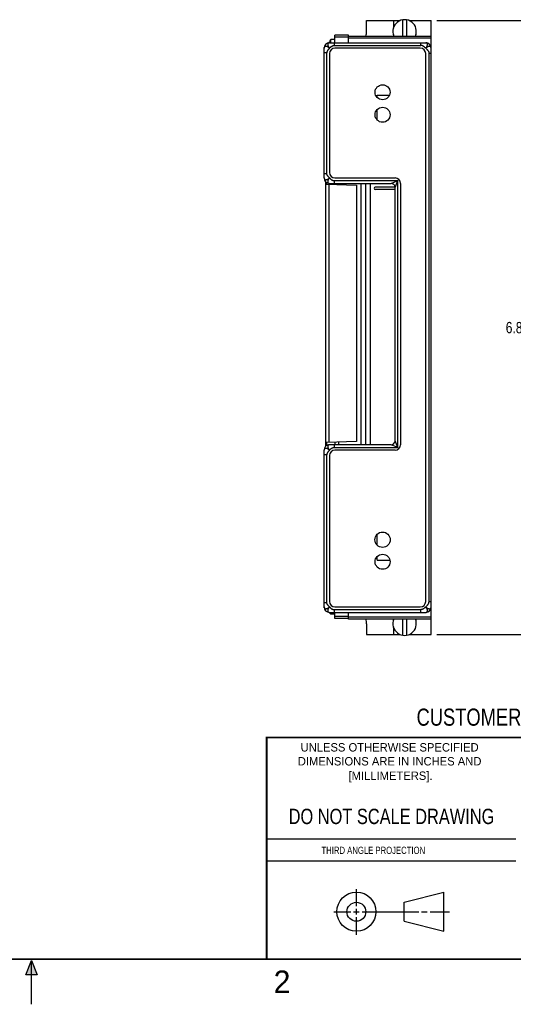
# Model space of a CAD drawing. Header units: inches. Extents: x 0 to 22, y 0 to 17.
# Tile 2 of 10: x 10.9 to 16.3, y 0 to 10.9. Entities that reach past the tile are written whole.
import ezdxf

# ---------------------------------------------------------------- set-up
doc = ezdxf.new("R2010")
doc.units = ezdxf.units.IN
doc.header["$LTSCALE"] = 1.21
doc.header["$MEASUREMENT"] = 0
doc.layers.get('0').update_dxf_attribs({"linetype": 'CONTINUOUS'})
doc.layers.add('DIMENSIONS', color=7, linetype='CONTINUOUS')
doc.styles.get("Standard").update_dxf_attribs({"font": 'txt', "width": 0.8})
doc.styles.add('TEXTSTYLE_2', font='txt')
doc.dimstyles.new('DIMSTYLE_1', dxfattribs={"dimtxt": 0.125, "dimasz": 0.18, "dimexe": 0.18, "dimexo": 0.0625, "dimgap": 0.09, "dimtad": 0, "dimtih": 1, "dimtoh": 1, "dimdec": 3, "dimzin": 4, "dimdsep": 46, "dimtxsty": 'STANDARD', "dimblk": '_FILLED', "dimblk1": '_FILLED', "dimblk2": '_FILLED', "dimcen": 0.09, "dimadec": 0, "dimazin": 0, "dimtp": 0.01, "dimtm": 0.01, "dimtfac": 1, "dimtdec": 3, "dimtofl": 0, "dimtmove": 0, "dimatfit": 3, "dimldrblk": '_FILLED', "dimfxl": 1, "dimtolj": 1, "dimtzin": 4, "dimarcsym": 0})

# ---------------------------------------------------------------- blocks, each defined once
blk = doc.blocks.new('_FILLED')
at = {"color": 0, "linetype": 'BYBLOCK'}
blk.add_solid([(0, 0), (-1, 0.174), (-1, -0.174)], dxfattribs=at)
blk = doc.blocks.new('*D3')
at = {"layer": 'DIMENSIONS', "color": 2, "linetype": 'CONTINUOUS'}
for p, q in [((15.497, 10.915), (16.853, 10.915)), ((16.728, 10.915), (16.728, 7.634)), ((16.728, 4.103), (16.728, 7.384)), ((15.497, 4.103), (16.853, 4.103))]:
    blk.add_line(p, q, dxfattribs=at)
at = {"layer": 'DIMENSIONS', "color": 2, "linetype": 'CONTINUOUS', "xscale": 0.18, "yscale": 0.18, "zscale": 0.18}
for p, rotation in [((16.728, 10.915), 90), ((16.728, 4.103), 270)]:
    blk.add_blockref('_FILLED', p, dxfattribs=dict(at, rotation=rotation))
at = {"layer": 'DIMENSIONS', "color": 2, "linetype": 'CONTINUOUS', "insert": (16.728, 7.571), "char_height": 0.125, "width": 1.425, "attachment_point": 2, "line_spacing_factor": 0.9}
blk.add_mtext('6.812{\\Ftxt.shx;\\W1.000000;\\H0.125000; }[173.02]', dxfattribs=at)

msp = doc.modelspace()

# ---------------------------------------------------------------- hatches: boundary and pattern name
at = {"linetype": 'CONTINUOUS'}
msp.add_hatch(color=2, dxfattribs=at).paths.add_polyline_path([(10.9375, 0.3287), (11, 0.485), (11.0625, 0.3287)])

# ---------------------------------------------------------------- linework, layer by layer
at = {"color": 7, "linetype": 'CONTINUOUS'}
for p, q in [((14.7179, 10.7948), (14.7179, 10.9148)), ((14.7179, 10.9148), (15.0911, 10.9148)), ((15.0159, 10.9148), (15.0159, 10.8302)), ((15.1209, 10.7438), (15.1209, 10.9233)), ((15.1609, 10.9233), (15.1609, 10.7438)), ((15.1907, 10.9148), (15.4349, 10.9148)), ((15.4349, 4.1028), (15.4349, 10.9148)), ((14.3669, 10.6688), (14.3669, 10.7519)), ((14.5169, 10.7519), (14.3669, 10.7519)), ((14.5169, 10.7311), (14.3669, 10.7311)), ((14.5169, 10.6688), (14.5169, 10.7519)), ((14.5169, 10.7438), (15.4349, 10.7438)), ((14.5169, 10.7231), (15.4349, 10.7231)), ((15.0159, 10.7594), (15.0159, 10.7438)), ((15.2659, 10.7438), (15.2659, 10.7594)), ((14.2469, 9.1688), (14.2469, 10.6178)), ((14.2469, 10.6178), (14.2476, 10.6178)), ((14.3069, 10.6688), (15.3749, 10.6688)), ((14.3219, 10.6688), (14.3219, 10.7063)), ((14.3669, 10.7063), (14.3219, 10.7063)), ((14.3581, 10.6688), (14.3581, 10.6388)), ((14.3581, 10.6388), (15.3213, 10.6388)), ((15.3149, 10.6088), (14.3669, 10.6088)), ((15.3213, 10.6388), (15.3213, 10.6688)), ((14.2769, 10.5576), (14.2469, 10.5576)), ((14.2769, 9.22), (14.2769, 10.5576)), ((14.3069, 10.5488), (14.3069, 9.2288)), ((15.3749, 4.4688), (15.3749, 10.5488)), ((15.4119, 4.4694), (15.4119, 10.5482)), ((15.4349, 10.5482), (15.4119, 10.5482)), ((14.8373, 10.0611), (14.8373, 10.0888)), ((14.8373, 10.0888), (14.9728, 10.0888)), ((14.8373, 9.8111), (14.8373, 9.9285)), ((14.2469, 9.22), (14.2769, 9.22)), ((14.2669, 6.1934), (14.2669, 9.1241)), ((14.2773, 9.1014), (14.2773, 9.1167)), ((14.2773, 9.1014), (14.6069, 9.0899)), ((14.298, 9.1007), (14.298, 6.2329)), ((14.3069, 9.1088), (14.9899, 9.1088)), ((14.3581, 9.1388), (14.3581, 9.1088)), ((14.3581, 9.1388), (15.0649, 9.1388)), ((14.3669, 9.1688), (15.0349, 9.1688)), ((14.3669, 9.1088), (14.3669, 9.0983)), ((14.4099, 9.0968), (14.4099, 9.1088)), ((14.6069, 9.0899), (14.6069, 6.2437)), ((14.6599, 6.2088), (14.6599, 9.1088)), ((14.7109, 6.2088), (14.7109, 9.1088)), ((14.7579, 9.1088), (14.7579, 6.2088)), ((14.9899, 9.1088), (15.0649, 9.1388)), ((15.0349, 9.0638), (15.0649, 9.1388)), ((15.0649, 6.1788), (15.0649, 9.1388)), ((15.0949, 9.1088), (15.0949, 6.2088)), ((15.0348, 9.0656), (14.8146, 9.0656)), ((15.0349, 9.042), (14.8146, 9.042)), ((15.0349, 6.2538), (15.0349, 9.0638)), ((14.6069, 6.2437), (14.2773, 6.2322)), ((14.2773, 6.2009), (14.2773, 6.2322)), ((14.3669, 6.2353), (14.3669, 6.2088)), ((14.4099, 6.2088), (14.4099, 6.2368)), ((15.0649, 6.1788), (15.0349, 6.2538)), ((14.2469, 4.3998), (14.2469, 6.1488)), ((14.9899, 6.2088), (14.3069, 6.2088)), ((14.3581, 6.2088), (14.3581, 6.1788)), ((14.3581, 6.1788), (15.0649, 6.1788)), ((15.0349, 6.1488), (14.3669, 6.1488)), ((15.0649, 6.1788), (14.9899, 6.2088)), ((14.2769, 6.0976), (14.2469, 6.0976)), ((14.2769, 4.46), (14.2769, 6.0976)), ((14.3069, 6.0888), (14.3069, 4.4688)), ((14.8373, 5.0933), (14.8373, 5.2163)), ((14.8373, 4.9288), (14.8373, 4.9685)), ((14.8373, 4.9288), (14.9767, 4.9288)), ((14.2469, 4.46), (14.2769, 4.46)), ((14.2469, 4.3998), (14.2476, 4.3998)), ((14.3581, 4.3788), (15.3213, 4.3788)), ((14.3581, 4.3788), (14.3581, 4.3488)), ((14.3669, 4.4088), (15.3149, 4.4088)), ((15.3213, 4.3488), (15.3213, 4.3788)), ((15.4119, 4.4694), (15.4349, 4.4694)), ((14.3069, 4.3488), (15.3749, 4.3488)), ((14.3219, 4.3273), (14.3219, 4.3488)), ((14.3669, 4.3273), (14.3219, 4.3273)), ((14.3669, 4.2818), (14.3669, 4.3488)), ((14.5169, 4.3025), (14.3669, 4.3025)), ((14.5169, 4.2818), (14.3669, 4.2818)), ((14.5169, 4.2738), (14.5169, 4.3488)), ((15.4349, 4.2945), (14.5169, 4.2945)), ((15.4349, 4.2738), (14.5169, 4.2738)), ((15.0159, 4.2582), (15.0159, 4.2738)), ((15.1209, 4.0943), (15.1209, 4.2738)), ((15.1609, 4.2738), (15.1609, 4.0943)), ((15.2659, 4.2738), (15.2659, 4.2582)), ((14.7179, 4.2228), (14.7179, 4.1028)), ((15.0159, 4.1874), (15.0159, 4.1028)), ((14.7179, 4.1028), (15.0911, 4.1028)), ((15.1907, 4.1028), (15.4349, 4.1028)), ((15.1374, 1.132), (15.5769, 1.2447)), ((15.5769, 0.8105), (15.5769, 1.2447)), ((15.1374, 0.9219), (15.1374, 1.132)), ((15.1374, 0.9219), (15.5769, 0.8105))]:
    msp.add_line(p, q, dxfattribs=at)
at = {"color": 2, "linetype": 'CONTINUOUS'}
for p, q in [((13.61, 1.835), (16.375, 1.835)), ((16.375, 1.5888), (13.61, 1.5888)), ((14.6059, 1.0901), (14.6059, 1.2769)), ((14.3557, 1.0276), (14.5434, 1.0276)), ((14.5747, 1.0276), (14.6372, 1.0276)), ((14.6059, 0.9964), (14.6059, 1.0589)), ((14.6684, 1.0276), (15.2987, 1.0276)), ((15.3299, 1.0276), (15.3924, 1.0276)), ((15.4237, 1.0276), (15.6394, 1.0276)), ((14.6059, 0.7723), (14.6059, 0.9651)), ((10.9375, 0.3287), (11, 0.485)), ((11, 0.485), (11.0625, 0.3287)), ((11, 0), (11, 0.485)), ((11.0625, 0.3287), (10.9375, 0.3287))]:
    msp.add_line(p, q, dxfattribs=at)
at = {"color": 7, "linetype": 'CONTINUOUS', "const_width": 0.02}
for points in [[(13.6, 2.9595), (21.5, 2.96)], [(13.61, 0.5), (13.61, 2.96)], [(0.5, 0.5), (21.5, 0.5)]]:
    msp.add_lwpolyline(points, dxfattribs=at)
at = {"color": 7, "linetype": 'CONTINUOUS'}
for centre, radius in [((14.8959, 10.1198), 0.083), ((14.8959, 9.8698), 0.083), ((14.8959, 5.1548), 0.085), ((14.8959, 4.9098), 0.083), ((14.6059, 1.0276), 0.2171), ((14.6054, 1.0269), 0.105)]:
    msp.add_circle(centre, radius, dxfattribs=at)
for centre, radius, start, end in [((15.1409, 10.7948), 0.13, 336.89863, 203.10137), ((14.5409, 10.7948), 0.177, 343.24595, 360), ((14.3069, 10.6088), 0.06, 90, 180), ((14.4757, 10.5968), 0.1888, 144.54863, 157.67478), ((14.3669, 10.5488), 0.06, 90, 180), ((15.3149, 10.5488), 0.06, 0, 90), ((15.3749, 10.6088), 0.06, 0, 90), ((14.3669, 9.2288), 0.06, 180, 270), ((14.3069, 9.1688), 0.06, 180, 270), ((14.2769, 9.0914), 0.01, 88, 180), ((14.9899, 9.0638), 0.045, 359.99999, 90.00001), ((15.0349, 9.1088), 0.06, 0, 90), ((14.8146, 9.0538), 0.0118, 90, 270), ((14.2769, 6.2422), 0.01, 180, 272), ((14.9899, 6.2538), 0.045, 270, 360), ((14.3069, 6.1488), 0.06, 90, 180), ((14.3669, 6.0888), 0.06, 90, 180), ((15.0349, 6.2088), 0.06, 270, 360), ((14.3069, 4.4088), 0.06, 180, 270), ((14.3669, 4.4688), 0.06, 180, 270), ((15.3149, 4.4688), 0.06, 270, 360), ((15.3749, 4.4088), 0.06, 270, 360), ((14.4757, 4.4368), 0.1888, 207.79331, 215.45137), ((14.5409, 4.2228), 0.177, 0, 16.75405), ((15.1409, 4.2228), 0.13, 156.89863, 23.10137)]:
    msp.add_arc(centre, radius, start, end, dxfattribs=at)
for points, knots in [([(14.3069, 10.6088), (14.3061, 10.6095), (14.3045, 10.6109), (14.302, 10.6129), (14.3, 10.6146), (14.2984, 10.6159), (14.2971, 10.6168), (14.2958, 10.6177), (14.2946, 10.6186), (14.2933, 10.6195), (14.2916, 10.6205), (14.2894, 10.6218), (14.286, 10.6236), (14.2825, 10.6251), (14.279, 10.6263), (14.2757, 10.6273), (14.2724, 10.6279), (14.2691, 10.6283), (14.2668, 10.6284), (14.2646, 10.6283), (14.2625, 10.6281), (14.2605, 10.6276), (14.2586, 10.6271), (14.2568, 10.6263), (14.2551, 10.6255), (14.2536, 10.6244), (14.2522, 10.6232), (14.251, 10.6218), (14.2499, 10.6203), (14.249, 10.6186), (14.2482, 10.6168), (14.2476, 10.6149), (14.2472, 10.6129), (14.247, 10.6109), (14.2469, 10.6095), (14.2469, 10.6088)], [0, 0, 0, 0, 0.0413614, 0.0826106, 0.1236202, 0.1440028, 0.1642838, 0.1844492, 0.2044863, 0.2243816, 0.244122, 0.2830858, 0.3212863, 0.3950367, 0.4304635, 0.4648368, 0.5302248, 0.5612145, 0.5910426, 0.6197262, 0.6473162, 0.6738966, 0.6995787, 0.7245011, 0.7488306, 0.7727588, 0.7964986, 0.8202787, 0.8443291, 0.8688411, 0.8939958, 0.919888, 0.9463846, 0.9732028, 1, 1, 1, 1]), ([(14.3069, 10.6088), (14.3051, 10.6067), (14.3024, 10.6036), (14.2989, 10.5995), (14.2962, 10.5965), (14.2937, 10.5934), (14.2912, 10.5904), (14.2888, 10.5874), (14.2866, 10.5843), (14.2845, 10.5812), (14.2826, 10.578), (14.281, 10.5748), (14.2796, 10.5715), (14.2784, 10.5682), (14.2776, 10.5647), (14.277, 10.5612), (14.2769, 10.5588), (14.2769, 10.5576)], [0, 0, 0, 0, 0.1355135, 0.2025613, 0.2689437, 0.334521, 0.3991684, 0.4627848, 0.5253043, 0.586708, 0.6470381, 0.7064119, 0.7650373, 0.8232261, 0.8814036, 0.9401112, 1, 1, 1, 1]), ([(14.3069, 10.6688), (14.3065, 10.6688), (14.3058, 10.6688), (14.3047, 10.6687), (14.3037, 10.6686), (14.3023, 10.6684), (14.3007, 10.6681), (14.2988, 10.6675), (14.2971, 10.6667), (14.2954, 10.6658), (14.2939, 10.6647), (14.2926, 10.6635), (14.2914, 10.6621), (14.2903, 10.6606), (14.2894, 10.6589), (14.2886, 10.6571), (14.2881, 10.6552), (14.2877, 10.6532), (14.2874, 10.6511), (14.2873, 10.6489), (14.2874, 10.6466), (14.2877, 10.6442), (14.2881, 10.6417), (14.2887, 10.6392), (14.2895, 10.6367), (14.2902, 10.6346), (14.2909, 10.6328), (14.2914, 10.6315), (14.292, 10.6302), (14.2926, 10.6289), (14.2932, 10.6278), (14.2936, 10.6269), (14.294, 10.6263), (14.2943, 10.6256), (14.2947, 10.625), (14.2951, 10.6243), (14.2955, 10.6237), (14.2959, 10.623), (14.2963, 10.6224), (14.2966, 10.6217), (14.297, 10.621), (14.2974, 10.6204), (14.2978, 10.6197), (14.2982, 10.6192), (14.2985, 10.6188), (14.2988, 10.6185), (14.299, 10.6182), (14.2993, 10.6179), (14.2996, 10.6176), (14.3, 10.6173), (14.3005, 10.6168), (14.3011, 10.6163), (14.3016, 10.6159), (14.3019, 10.6155), (14.3023, 10.6151), (14.3027, 10.6146), (14.3032, 10.614), (14.3037, 10.6133), (14.3041, 10.6127), (14.3045, 10.612), (14.305, 10.6114), (14.3055, 10.6107), (14.306, 10.6101), (14.3064, 10.6094), (14.3067, 10.609), (14.3069, 10.6088)], [0, 0, 0, 0, 0.0144453, 0.0282486, 0.0417473, 0.0551558, 0.0814714, 0.1068662, 0.1315489, 0.1556905, 0.1794576, 0.2030703, 0.226754, 0.2507042, 0.2750927, 0.3000849, 0.3258305, 0.3524587, 0.3800746, 0.4087589, 0.4385682, 0.4695308, 0.5016479, 0.5349025, 0.5692654, 0.604693, 0.6227848, 0.6411162, 0.659685, 0.6784887, 0.6975127, 0.7070968, 0.7167235, 0.726389, 0.7360913, 0.7458352, 0.7556284, 0.7654774, 0.7753884, 0.785368, 0.7954128, 0.8054901, 0.8155669, 0.8256245, 0.8306472, 0.8356696, 0.8406978, 0.8457396, 0.8508004, 0.8558813, 0.8660942, 0.8763436, 0.8865879, 0.891701, 0.8968093, 0.907033, 0.9172989, 0.927614, 0.937963, 0.9483199, 0.9586642, 0.968999, 0.9793303, 0.9896627, 1, 1, 1, 1]), ([(14.3069, 10.6088), (14.3088, 10.6108), (14.3117, 10.6137), (14.3156, 10.6174), (14.3186, 10.6201), (14.3216, 10.6228), (14.3247, 10.6252), (14.3277, 10.6276), (14.3309, 10.6297), (14.3341, 10.6317), (14.3373, 10.6335), (14.3406, 10.6351), (14.344, 10.6364), (14.3474, 10.6374), (14.3509, 10.6382), (14.3545, 10.6387), (14.3569, 10.6388), (14.3581, 10.6388)], [0, 0, 0, 0, 0.1348546, 0.2015516, 0.2675746, 0.3328058, 0.3971506, 0.4605429, 0.522951, 0.5843849, 0.6449032, 0.7046211, 0.7637179, 0.8224431, 0.8811208, 0.9401498, 1, 1, 1, 1]), ([(15.3749, 10.6088), (15.3727, 10.6106), (15.3695, 10.6134), (15.3653, 10.617), (15.3621, 10.6197), (15.3589, 10.6223), (15.3557, 10.6247), (15.3525, 10.6271), (15.3493, 10.6293), (15.346, 10.6314), (15.3427, 10.6332), (15.3393, 10.6348), (15.3359, 10.6362), (15.3324, 10.6373), (15.3288, 10.6382), (15.3251, 10.6387), (15.3226, 10.6388), (15.3213, 10.6388)], [0, 0, 0, 0, 0.1352007, 0.2020373, 0.2681895, 0.3335364, 0.3979741, 0.4614238, 0.5238405, 0.5852226, 0.6456236, 0.7051627, 0.7640368, 0.8225305, 0.8810231, 0.9399905, 1, 1, 1, 1]), ([(15.3749, 10.6088), (15.3756, 10.6096), (15.377, 10.6112), (15.379, 10.6137), (15.3807, 10.6157), (15.382, 10.6174), (15.3829, 10.6186), (15.3838, 10.6199), (15.3847, 10.6211), (15.3856, 10.6224), (15.3866, 10.6241), (15.3879, 10.6263), (15.3897, 10.6297), (15.3912, 10.6332), (15.3924, 10.6367), (15.3932, 10.6392), (15.3937, 10.6418), (15.3941, 10.6442), (15.3944, 10.6466), (15.3945, 10.6489), (15.3944, 10.6511), (15.3942, 10.6532), (15.3938, 10.6552), (15.3932, 10.6571), (15.3925, 10.6589), (15.3916, 10.6606), (15.3905, 10.6621), (15.3893, 10.6635), (15.3879, 10.6647), (15.3864, 10.6658), (15.3847, 10.6667), (15.3829, 10.6675), (15.381, 10.6681), (15.379, 10.6685), (15.377, 10.6687), (15.3756, 10.6688), (15.3749, 10.6688)], [0, 0, 0, 0, 0.0413599, 0.0826076, 0.1236157, 0.1439975, 0.1642778, 0.1844425, 0.2044788, 0.2243734, 0.2441131, 0.2830754, 0.3212744, 0.3950214, 0.4304466, 0.4648187, 0.4980923, 0.5302345, 0.5612242, 0.5910515, 0.619733, 0.6473196, 0.6738966, 0.6995763, 0.7244983, 0.7488299, 0.7727622, 0.7965062, 0.8202876, 0.844337, 0.8688468, 0.8939997, 0.9198911, 0.9463872, 0.9732043, 1, 1, 1, 1]), ([(15.4349, 10.6088), (15.4349, 10.6092), (15.4349, 10.6099), (15.4348, 10.611), (15.4347, 10.612), (15.4345, 10.6134), (15.4342, 10.615), (15.4336, 10.6169), (15.4328, 10.6186), (15.4319, 10.6203), (15.4308, 10.6218), (15.4296, 10.6231), (15.4282, 10.6244), (15.4267, 10.6254), (15.425, 10.6263), (15.4232, 10.6271), (15.4213, 10.6276), (15.4193, 10.6281), (15.4172, 10.6283), (15.415, 10.6284), (15.4127, 10.6283), (15.4103, 10.628), (15.4078, 10.6276), (15.4053, 10.627), (15.4028, 10.6263), (15.4007, 10.6255), (15.3989, 10.6248), (15.3976, 10.6243), (15.3963, 10.6237), (15.395, 10.6231), (15.3939, 10.6225), (15.393, 10.6221), (15.3924, 10.6217), (15.3917, 10.6214), (15.3911, 10.621), (15.3904, 10.6206), (15.3898, 10.6202), (15.3891, 10.6198), (15.3885, 10.6194), (15.3878, 10.6191), (15.3871, 10.6187), (15.3865, 10.6183), (15.3858, 10.6179), (15.3853, 10.6175), (15.3849, 10.6172), (15.3846, 10.6169), (15.3843, 10.6167), (15.384, 10.6164), (15.3837, 10.6161), (15.3834, 10.6157), (15.3829, 10.6152), (15.3824, 10.6146), (15.382, 10.6142), (15.3816, 10.6138), (15.3812, 10.6134), (15.3807, 10.613), (15.3801, 10.6125), (15.3794, 10.6121), (15.3788, 10.6116), (15.3781, 10.6112), (15.3775, 10.6107), (15.3768, 10.6102), (15.3762, 10.6098), (15.3755, 10.6093), (15.3751, 10.609), (15.3749, 10.6088)], [0, 0, 0, 0, 0.0144438, 0.0282434, 0.0417367, 0.0551388, 0.0814409, 0.1068255, 0.1315058, 0.1556543, 0.1794378, 0.2030735, 0.2267771, 0.2507386, 0.2751297, 0.3001179, 0.3258565, 0.352477, 0.3800869, 0.4087688, 0.4385784, 0.4695425, 0.5016608, 0.5349157, 0.5692781, 0.6047044, 0.6227955, 0.6411262, 0.6596944, 0.6784973, 0.6975205, 0.7071043, 0.7167306, 0.726396, 0.7360981, 0.7458421, 0.7556354, 0.7654844, 0.7753953, 0.7853746, 0.7954187, 0.8054949, 0.8155708, 0.8256279, 0.8306505, 0.835673, 0.8407013, 0.8457433, 0.8508041, 0.855885, 0.8660972, 0.8763457, 0.8865897, 0.891703, 0.8968116, 0.9070362, 0.9173024, 0.9276171, 0.937965, 0.9483208, 0.9586646, 0.9689991, 0.9793304, 0.9896628, 1, 1, 1, 1]), ([(15.3749, 10.6088), (15.3772, 10.6065), (15.3807, 10.6031), (15.3853, 10.5984), (15.3886, 10.5949), (15.3918, 10.5914), (15.3949, 10.5878), (15.3978, 10.5842), (15.4005, 10.5805), (15.403, 10.5768), (15.4052, 10.573), (15.4072, 10.5691), (15.4088, 10.5651), (15.4102, 10.561), (15.4112, 10.5568), (15.4118, 10.5526), (15.4119, 10.5497), (15.4119, 10.5482)], [0, 0, 0, 0, 0.1344951, 0.2012092, 0.2673397, 0.3327364, 0.3972725, 0.460851, 0.5234126, 0.5849445, 0.6454901, 0.7051592, 0.7641386, 0.8227013, 0.881212, 0.9401293, 1, 1, 1, 1]), ([(14.3069, 9.1688), (14.3051, 9.1709), (14.3024, 9.174), (14.2989, 9.1781), (14.2962, 9.1811), (14.2937, 9.1842), (14.2912, 9.1872), (14.2888, 9.1902), (14.2866, 9.1933), (14.2845, 9.1964), (14.2826, 9.1996), (14.281, 9.2028), (14.2796, 9.2061), (14.2784, 9.2094), (14.2776, 9.2129), (14.277, 9.2164), (14.2769, 9.2188), (14.2769, 9.22)], [0, 0, 0, 0, 0.1355135, 0.2025613, 0.2689437, 0.334521, 0.3991684, 0.4627848, 0.5253043, 0.586708, 0.6470381, 0.7064119, 0.7650373, 0.8232261, 0.8814036, 0.9401112, 1, 1, 1, 1]), ([(14.2469, 9.1688), (14.2469, 9.1681), (14.247, 9.1667), (14.2472, 9.1647), (14.2476, 9.1627), (14.2482, 9.1608), (14.249, 9.159), (14.2499, 9.1573), (14.251, 9.1558), (14.2522, 9.1544), (14.2536, 9.1532), (14.2551, 9.1521), (14.2568, 9.1512), (14.2586, 9.1505), (14.2605, 9.1499), (14.2625, 9.1495), (14.2646, 9.1493), (14.2668, 9.1492), (14.2691, 9.1493), (14.2724, 9.1497), (14.2757, 9.1503), (14.279, 9.1513), (14.2825, 9.1525), (14.286, 9.154), (14.2894, 9.1558), (14.2916, 9.1571), (14.2933, 9.1581), (14.2946, 9.159), (14.2958, 9.1599), (14.2971, 9.1608), (14.2984, 9.1617), (14.3, 9.163), (14.302, 9.1647), (14.3045, 9.1667), (14.3061, 9.1681), (14.3069, 9.1688)], [0, 0, 0, 0, 0.0267972, 0.0536154, 0.080112, 0.1060042, 0.1311589, 0.1556709, 0.1797213, 0.2035014, 0.2272412, 0.2511694, 0.2754989, 0.3004213, 0.3261034, 0.3526838, 0.3802738, 0.4089574, 0.4387855, 0.4697752, 0.5351632, 0.5695365, 0.6049633, 0.6787137, 0.7169142, 0.755878, 0.7756184, 0.7955137, 0.8155508, 0.8357162, 0.8559972, 0.8763798, 0.9173894, 0.9586386, 1, 1, 1, 1]), ([(14.3069, 9.1688), (14.3067, 9.1686), (14.3064, 9.1682), (14.306, 9.1675), (14.3055, 9.1669), (14.305, 9.1662), (14.3045, 9.1656), (14.3041, 9.1649), (14.3037, 9.1643), (14.3032, 9.1636), (14.3027, 9.163), (14.3023, 9.1625), (14.3019, 9.1621), (14.3016, 9.1617), (14.3011, 9.1613), (14.3005, 9.1608), (14.3, 9.1603), (14.2996, 9.16), (14.2993, 9.1597), (14.299, 9.1594), (14.2988, 9.1591), (14.2985, 9.1588), (14.2982, 9.1584), (14.2978, 9.1579), (14.2974, 9.1572), (14.297, 9.1566), (14.2966, 9.1559), (14.2963, 9.1552), (14.2959, 9.1546), (14.2955, 9.1539), (14.2951, 9.1533), (14.2947, 9.1526), (14.2943, 9.152), (14.294, 9.1513), (14.2936, 9.1507), (14.2932, 9.1498), (14.2926, 9.1487), (14.292, 9.1474), (14.2914, 9.1461), (14.2909, 9.1448), (14.2902, 9.143), (14.2895, 9.1409), (14.2887, 9.1384), (14.2881, 9.1359), (14.2877, 9.1334), (14.2874, 9.131), (14.2873, 9.1287), (14.2874, 9.1265), (14.2877, 9.1244), (14.2881, 9.1224), (14.2886, 9.1205), (14.2894, 9.1187), (14.2903, 9.117), (14.2914, 9.1155), (14.2926, 9.1141), (14.2939, 9.1129), (14.2954, 9.1118), (14.2971, 9.1109), (14.2988, 9.1101), (14.3007, 9.1095), (14.3023, 9.1092), (14.3037, 9.109), (14.3047, 9.1089), (14.3058, 9.1088), (14.3065, 9.1088), (14.3069, 9.1088)], [0, 0, 0, 0, 0.0103373, 0.0206697, 0.031001, 0.0413358, 0.0516801, 0.062037, 0.072386, 0.0827011, 0.092967, 0.1031907, 0.108299, 0.1134121, 0.1236564, 0.1339058, 0.1441187, 0.1491996, 0.1542604, 0.1593022, 0.1643304, 0.1693528, 0.1743755, 0.1844331, 0.1945099, 0.2045872, 0.214632, 0.2246116, 0.2345226, 0.2443716, 0.2541648, 0.2639087, 0.273611, 0.2832765, 0.2929032, 0.3024873, 0.3215113, 0.340315, 0.3588838, 0.3772152, 0.395307, 0.4307346, 0.4650975, 0.4983521, 0.5304692, 0.5614318, 0.5912411, 0.6199254, 0.6475413, 0.6741695, 0.6999151, 0.7249073, 0.7492958, 0.773246, 0.7969297, 0.8205424, 0.8443095, 0.8684511, 0.8931338, 0.9185286, 0.9448442, 0.9582527, 0.9717514, 0.9855547, 1, 1, 1, 1]), ([(14.3069, 9.1688), (14.3088, 9.1668), (14.3117, 9.1639), (14.3156, 9.1602), (14.3186, 9.1574), (14.3216, 9.1548), (14.3247, 9.1524), (14.3277, 9.15), (14.3309, 9.1479), (14.3341, 9.1459), (14.3373, 9.1441), (14.3406, 9.1425), (14.344, 9.1412), (14.3474, 9.1402), (14.3509, 9.1394), (14.3545, 9.1389), (14.3569, 9.1388), (14.3581, 9.1388)], [0, 0, 0, 0, 0.1348546, 0.2015516, 0.2675746, 0.3328058, 0.3971506, 0.4605429, 0.522951, 0.5843849, 0.6449032, 0.7046211, 0.7637179, 0.8224431, 0.8811208, 0.9401498, 1, 1, 1, 1]), ([(14.3069, 6.1488), (14.3061, 6.1495), (14.3045, 6.1509), (14.302, 6.1529), (14.3, 6.1546), (14.2984, 6.1559), (14.2971, 6.1568), (14.2958, 6.1577), (14.2946, 6.1586), (14.2933, 6.1595), (14.2916, 6.1605), (14.2894, 6.1618), (14.286, 6.1636), (14.2825, 6.1651), (14.279, 6.1663), (14.2757, 6.1673), (14.2724, 6.1679), (14.2691, 6.1683), (14.2668, 6.1684), (14.2646, 6.1683), (14.2625, 6.1681), (14.2605, 6.1676), (14.2586, 6.1671), (14.2568, 6.1663), (14.2551, 6.1655), (14.2536, 6.1644), (14.2522, 6.1632), (14.251, 6.1618), (14.2499, 6.1603), (14.249, 6.1586), (14.2482, 6.1568), (14.2476, 6.1549), (14.2472, 6.1529), (14.247, 6.1509), (14.2469, 6.1495), (14.2469, 6.1488)], [0, 0, 0, 0, 0.0413614, 0.0826106, 0.1236202, 0.1440028, 0.1642838, 0.1844492, 0.2044863, 0.2243816, 0.244122, 0.2830858, 0.3212863, 0.3950367, 0.4304635, 0.4648368, 0.5302248, 0.5612145, 0.5910426, 0.6197262, 0.6473162, 0.6738966, 0.6995787, 0.7245011, 0.7488306, 0.7727588, 0.7964986, 0.8202787, 0.8443291, 0.8688411, 0.8939958, 0.919888, 0.9463846, 0.9732028, 1, 1, 1, 1]), ([(14.3069, 6.1488), (14.3051, 6.1467), (14.3024, 6.1436), (14.2989, 6.1395), (14.2962, 6.1365), (14.2937, 6.1334), (14.2912, 6.1304), (14.2888, 6.1274), (14.2866, 6.1243), (14.2845, 6.1212), (14.2826, 6.118), (14.281, 6.1148), (14.2796, 6.1115), (14.2784, 6.1082), (14.2776, 6.1047), (14.277, 6.1012), (14.2769, 6.0988), (14.2769, 6.0976)], [0, 0, 0, 0, 0.1355135, 0.2025613, 0.2689437, 0.334521, 0.3991684, 0.4627848, 0.5253043, 0.586708, 0.6470381, 0.7064119, 0.7650373, 0.8232261, 0.8814036, 0.9401112, 1, 1, 1, 1]), ([(14.3069, 6.2088), (14.3065, 6.2088), (14.3058, 6.2088), (14.3047, 6.2087), (14.3037, 6.2086), (14.3023, 6.2084), (14.3007, 6.2081), (14.2988, 6.2075), (14.2971, 6.2067), (14.2954, 6.2058), (14.2939, 6.2047), (14.2926, 6.2035), (14.2914, 6.2021), (14.2903, 6.2006), (14.2894, 6.1989), (14.2886, 6.1971), (14.2881, 6.1952), (14.2877, 6.1932), (14.2874, 6.1911), (14.2873, 6.1889), (14.2874, 6.1866), (14.2877, 6.1842), (14.2881, 6.1817), (14.2887, 6.1792), (14.2895, 6.1767), (14.2902, 6.1746), (14.2909, 6.1728), (14.2914, 6.1715), (14.292, 6.1702), (14.2926, 6.1689), (14.2932, 6.1678), (14.2936, 6.1669), (14.294, 6.1663), (14.2943, 6.1656), (14.2947, 6.165), (14.2951, 6.1643), (14.2955, 6.1637), (14.2959, 6.163), (14.2963, 6.1624), (14.2966, 6.1617), (14.297, 6.161), (14.2974, 6.1604), (14.2978, 6.1597), (14.2982, 6.1592), (14.2985, 6.1588), (14.2988, 6.1585), (14.299, 6.1582), (14.2993, 6.1579), (14.2996, 6.1576), (14.3, 6.1573), (14.3005, 6.1568), (14.3011, 6.1563), (14.3016, 6.1559), (14.3019, 6.1555), (14.3023, 6.1551), (14.3027, 6.1546), (14.3032, 6.154), (14.3037, 6.1533), (14.3041, 6.1527), (14.3045, 6.152), (14.305, 6.1514), (14.3055, 6.1507), (14.306, 6.1501), (14.3064, 6.1494), (14.3067, 6.149), (14.3069, 6.1488)], [0, 0, 0, 0, 0.0144453, 0.0282486, 0.0417473, 0.0551558, 0.0814714, 0.1068662, 0.1315489, 0.1556905, 0.1794576, 0.2030703, 0.226754, 0.2507042, 0.2750927, 0.3000849, 0.3258305, 0.3524587, 0.3800746, 0.4087589, 0.4385682, 0.4695308, 0.5016479, 0.5349025, 0.5692654, 0.604693, 0.6227848, 0.6411162, 0.659685, 0.6784887, 0.6975127, 0.7070968, 0.7167235, 0.726389, 0.7360913, 0.7458352, 0.7556284, 0.7654774, 0.7753884, 0.785368, 0.7954128, 0.8054901, 0.8155669, 0.8256245, 0.8306472, 0.8356696, 0.8406978, 0.8457396, 0.8508004, 0.8558813, 0.8660942, 0.8763436, 0.8865879, 0.891701, 0.8968093, 0.907033, 0.9172989, 0.927614, 0.937963, 0.9483199, 0.9586642, 0.968999, 0.9793303, 0.9896627, 1, 1, 1, 1]), ([(14.3069, 6.1488), (14.3088, 6.1508), (14.3117, 6.1537), (14.3156, 6.1574), (14.3186, 6.1601), (14.3216, 6.1628), (14.3247, 6.1652), (14.3277, 6.1676), (14.3309, 6.1697), (14.3341, 6.1717), (14.3373, 6.1735), (14.3406, 6.1751), (14.344, 6.1764), (14.3474, 6.1774), (14.3509, 6.1782), (14.3545, 6.1787), (14.3569, 6.1788), (14.3581, 6.1788)], [0, 0, 0, 0, 0.1348546, 0.2015516, 0.2675746, 0.3328058, 0.3971506, 0.4605429, 0.522951, 0.5843849, 0.6449032, 0.7046211, 0.7637179, 0.8224431, 0.8811208, 0.9401498, 1, 1, 1, 1]), ([(14.2469, 4.4088), (14.2469, 4.4081), (14.247, 4.4067), (14.2472, 4.4047), (14.2476, 4.4027), (14.2482, 4.4008), (14.249, 4.399), (14.2499, 4.3973), (14.251, 4.3958), (14.2522, 4.3944), (14.2536, 4.3932), (14.2551, 4.3921), (14.2568, 4.3912), (14.2586, 4.3905), (14.2605, 4.3899), (14.2625, 4.3895), (14.2646, 4.3893), (14.2668, 4.3892), (14.2691, 4.3893), (14.2724, 4.3897), (14.2757, 4.3903), (14.279, 4.3913), (14.2825, 4.3925), (14.286, 4.394), (14.2894, 4.3958), (14.2916, 4.3971), (14.2933, 4.3981), (14.2946, 4.399), (14.2958, 4.3999), (14.2971, 4.4008), (14.2984, 4.4017), (14.3, 4.403), (14.302, 4.4047), (14.3045, 4.4067), (14.3061, 4.4081), (14.3069, 4.4088)], [0, 0, 0, 0, 0.0267972, 0.0536154, 0.080112, 0.1060042, 0.1311589, 0.1556709, 0.1797213, 0.2035014, 0.2272412, 0.2511694, 0.2754989, 0.3004213, 0.3261034, 0.3526838, 0.3802738, 0.4089574, 0.4387855, 0.4697752, 0.5351632, 0.5695365, 0.6049633, 0.6787137, 0.7169142, 0.755878, 0.7756184, 0.7955137, 0.8155508, 0.8357162, 0.8559972, 0.8763798, 0.9173894, 0.9586386, 1, 1, 1, 1]), ([(14.3069, 4.4088), (14.3051, 4.4109), (14.3024, 4.414), (14.2989, 4.4181), (14.2962, 4.4211), (14.2937, 4.4242), (14.2912, 4.4272), (14.2888, 4.4302), (14.2866, 4.4333), (14.2845, 4.4364), (14.2826, 4.4396), (14.281, 4.4428), (14.2796, 4.4461), (14.2784, 4.4494), (14.2776, 4.4529), (14.277, 4.4564), (14.2769, 4.4588), (14.2769, 4.46)], [0, 0, 0, 0, 0.1355135, 0.2025613, 0.2689437, 0.334521, 0.3991684, 0.4627848, 0.5253043, 0.586708, 0.6470381, 0.7064119, 0.7650373, 0.8232261, 0.8814036, 0.9401112, 1, 1, 1, 1]), ([(14.3069, 4.4088), (14.3067, 4.4086), (14.3064, 4.4082), (14.306, 4.4075), (14.3055, 4.4069), (14.305, 4.4062), (14.3045, 4.4056), (14.3041, 4.4049), (14.3037, 4.4043), (14.3032, 4.4036), (14.3027, 4.403), (14.3023, 4.4025), (14.3019, 4.4021), (14.3016, 4.4017), (14.3011, 4.4013), (14.3005, 4.4008), (14.3, 4.4003), (14.2996, 4.4), (14.2993, 4.3997), (14.299, 4.3994), (14.2988, 4.3991), (14.2985, 4.3988), (14.2982, 4.3984), (14.2978, 4.3979), (14.2974, 4.3972), (14.297, 4.3966), (14.2966, 4.3959), (14.2963, 4.3952), (14.2959, 4.3946), (14.2955, 4.3939), (14.2951, 4.3933), (14.2947, 4.3926), (14.2943, 4.392), (14.294, 4.3913), (14.2936, 4.3907), (14.2932, 4.3898), (14.2926, 4.3887), (14.292, 4.3874), (14.2914, 4.3861), (14.2909, 4.3848), (14.2902, 4.383), (14.2895, 4.3809), (14.2887, 4.3784), (14.2881, 4.3759), (14.2877, 4.3734), (14.2874, 4.371), (14.2873, 4.3687), (14.2874, 4.3665), (14.2877, 4.3644), (14.2881, 4.3624), (14.2886, 4.3605), (14.2894, 4.3587), (14.2903, 4.357), (14.2914, 4.3555), (14.2926, 4.3541), (14.2939, 4.3529), (14.2954, 4.3518), (14.2971, 4.3509), (14.2988, 4.3501), (14.3007, 4.3495), (14.3023, 4.3492), (14.3037, 4.349), (14.3047, 4.3489), (14.3058, 4.3488), (14.3065, 4.3488), (14.3069, 4.3488)], [0, 0, 0, 0, 0.0103373, 0.0206697, 0.031001, 0.0413358, 0.0516801, 0.062037, 0.072386, 0.0827011, 0.092967, 0.1031907, 0.108299, 0.1134121, 0.1236564, 0.1339058, 0.1441187, 0.1491996, 0.1542604, 0.1593022, 0.1643304, 0.1693528, 0.1743755, 0.1844331, 0.1945099, 0.2045872, 0.214632, 0.2246116, 0.2345226, 0.2443716, 0.2541648, 0.2639087, 0.273611, 0.2832765, 0.2929032, 0.3024873, 0.3215113, 0.340315, 0.3588838, 0.3772152, 0.395307, 0.4307346, 0.4650975, 0.4983521, 0.5304692, 0.5614318, 0.5912411, 0.6199254, 0.6475413, 0.6741695, 0.6999151, 0.7249073, 0.7492958, 0.773246, 0.7969297, 0.8205424, 0.8443095, 0.8684511, 0.8931338, 0.9185286, 0.9448442, 0.9582527, 0.9717514, 0.9855547, 1, 1, 1, 1]), ([(14.3069, 4.4088), (14.3088, 4.4068), (14.3117, 4.4039), (14.3156, 4.4002), (14.3186, 4.3974), (14.3216, 4.3948), (14.3247, 4.3924), (14.3277, 4.39), (14.3309, 4.3879), (14.3341, 4.3859), (14.3373, 4.3841), (14.3406, 4.3825), (14.344, 4.3812), (14.3474, 4.3802), (14.3509, 4.3794), (14.3545, 4.3789), (14.3569, 4.3788), (14.3581, 4.3788)], [0, 0, 0, 0, 0.1348546, 0.2015516, 0.2675746, 0.3328058, 0.3971506, 0.4605429, 0.522951, 0.5843849, 0.6449032, 0.7046211, 0.7637179, 0.8224431, 0.8811208, 0.9401498, 1, 1, 1, 1]), ([(15.3749, 4.4088), (15.3727, 4.407), (15.3695, 4.4042), (15.3653, 4.4006), (15.3621, 4.3979), (15.3589, 4.3953), (15.3557, 4.3929), (15.3525, 4.3905), (15.3493, 4.3883), (15.346, 4.3862), (15.3427, 4.3844), (15.3393, 4.3828), (15.3359, 4.3814), (15.3324, 4.3803), (15.3288, 4.3794), (15.3251, 4.3789), (15.3226, 4.3788), (15.3213, 4.3788)], [0, 0, 0, 0, 0.1352007, 0.2020373, 0.2681895, 0.3335364, 0.3979741, 0.4614238, 0.5238405, 0.5852226, 0.6456236, 0.7051627, 0.7640368, 0.8225305, 0.8810231, 0.9399905, 1, 1, 1, 1]), ([(15.3749, 4.4088), (15.3772, 4.4111), (15.3807, 4.4145), (15.3853, 4.4192), (15.3886, 4.4227), (15.3918, 4.4262), (15.3949, 4.4298), (15.3978, 4.4334), (15.4005, 4.4371), (15.403, 4.4408), (15.4052, 4.4446), (15.4072, 4.4485), (15.4088, 4.4525), (15.4102, 4.4566), (15.4112, 4.4608), (15.4118, 4.465), (15.4119, 4.4679), (15.4119, 4.4694)], [0, 0, 0, 0, 0.1344951, 0.2012092, 0.2673397, 0.3327364, 0.3972725, 0.460851, 0.5234126, 0.5849445, 0.6454901, 0.7051592, 0.7641386, 0.8227013, 0.881212, 0.9401293, 1, 1, 1, 1]), ([(15.3749, 4.4088), (15.3751, 4.4086), (15.3755, 4.4083), (15.3762, 4.4078), (15.3768, 4.4074), (15.3775, 4.4069), (15.3781, 4.4064), (15.3788, 4.406), (15.3794, 4.4055), (15.3801, 4.4051), (15.3807, 4.4046), (15.3812, 4.4042), (15.3816, 4.4038), (15.382, 4.4034), (15.3824, 4.403), (15.3829, 4.4024), (15.3834, 4.4019), (15.3837, 4.4015), (15.384, 4.4012), (15.3843, 4.4009), (15.3846, 4.4007), (15.3849, 4.4004), (15.3853, 4.4001), (15.3858, 4.3997), (15.3865, 4.3993), (15.3871, 4.3989), (15.3878, 4.3985), (15.3885, 4.3981), (15.3891, 4.3978), (15.3898, 4.3974), (15.3904, 4.397), (15.3911, 4.3966), (15.3917, 4.3962), (15.3924, 4.3959), (15.393, 4.3955), (15.3939, 4.3951), (15.395, 4.3945), (15.3963, 4.3939), (15.3976, 4.3933), (15.3989, 4.3928), (15.4007, 4.3921), (15.4028, 4.3913), (15.4053, 4.3906), (15.4078, 4.39), (15.4103, 4.3896), (15.4127, 4.3893), (15.415, 4.3892), (15.4172, 4.3893), (15.4193, 4.3895), (15.4213, 4.39), (15.4232, 4.3905), (15.425, 4.3913), (15.4267, 4.3922), (15.4282, 4.3932), (15.4296, 4.3945), (15.4308, 4.3958), (15.4319, 4.3973), (15.4328, 4.3989), (15.4336, 4.4007), (15.4342, 4.4026), (15.4345, 4.4042), (15.4347, 4.4056), (15.4348, 4.4066), (15.4349, 4.4077), (15.4349, 4.4084), (15.4349, 4.4088)], [0, 0, 0, 0, 0.0103372, 0.0206696, 0.0310009, 0.0413354, 0.0516792, 0.062035, 0.0723829, 0.0826976, 0.0929638, 0.1031884, 0.108297, 0.1134103, 0.1236543, 0.1339028, 0.144115, 0.1491959, 0.1542567, 0.1592987, 0.164327, 0.1693495, 0.1743721, 0.1844292, 0.1945051, 0.2045813, 0.2146254, 0.2246047, 0.2345156, 0.2443646, 0.2541579, 0.2639019, 0.273604, 0.2832694, 0.2928957, 0.3024795, 0.3215027, 0.3403056, 0.3588738, 0.3772045, 0.3952956, 0.4307219, 0.4650843, 0.4983392, 0.5304575, 0.5614216, 0.5912312, 0.6199131, 0.647523, 0.6741435, 0.6998821, 0.7248703, 0.7492614, 0.7732229, 0.7969265, 0.8205622, 0.8443457, 0.8684942, 0.8931745, 0.9185591, 0.9448612, 0.9582633, 0.9717566, 0.9855562, 1, 1, 1, 1]), ([(15.3749, 4.3488), (15.3756, 4.3488), (15.377, 4.3489), (15.379, 4.3491), (15.381, 4.3495), (15.3829, 4.3501), (15.3847, 4.3509), (15.3864, 4.3518), (15.3879, 4.3529), (15.3893, 4.3541), (15.3905, 4.3555), (15.3916, 4.357), (15.3925, 4.3587), (15.3932, 4.3605), (15.3938, 4.3624), (15.3942, 4.3644), (15.3944, 4.3665), (15.3945, 4.3687), (15.3944, 4.371), (15.3941, 4.3734), (15.3937, 4.3758), (15.3932, 4.3783), (15.3924, 4.3809), (15.3912, 4.3844), (15.3897, 4.3879), (15.3879, 4.3913), (15.3866, 4.3935), (15.3856, 4.3952), (15.3847, 4.3965), (15.3838, 4.3977), (15.3829, 4.399), (15.382, 4.4002), (15.3807, 4.4019), (15.379, 4.4039), (15.377, 4.4064), (15.3756, 4.408), (15.3749, 4.4088)], [0, 0, 0, 0, 0.0267957, 0.0536128, 0.0801089, 0.1060003, 0.1311532, 0.155663, 0.1797124, 0.2034938, 0.2272378, 0.2511701, 0.2755017, 0.3004237, 0.3261034, 0.3526804, 0.380267, 0.4089485, 0.4387758, 0.4697655, 0.5019077, 0.5351813, 0.5695534, 0.6049786, 0.6787256, 0.7169246, 0.7558869, 0.7756266, 0.7955212, 0.8155575, 0.8357222, 0.8560025, 0.8763843, 0.9173924, 0.9586401, 1, 1, 1, 1])]:
    msp.add_open_spline(points, degree=3, knots=knots, dxfattribs=at)

# ---------------------------------------------------------------- texts
at = {"color": 7, "linetype": 'CONTINUOUS', "attachment_point": 2, "line_spacing_factor": 0.9}
for s, insert, char_height, width in [('CUSTOMER DRAWING', (16.3742, 3.2811), 0.19, 2.432), ('DO NOT SCALE DRAWING', (14.9953, 2.1698), 0.17, 2.72)]:
    msp.add_mtext(s, dxfattribs=dict(at, insert=insert, char_height=char_height, width=width))
at = {"color": 2, "linetype": 'CONTINUOUS', "line_spacing_factor": 0.9, "style": 'TEXTSTYLE_2'}
for s, insert, char_height, width, attachment_point in [('UNLESS OTHERWISE SPECIFIED', (14.9742, 2.8979), 0.093, 2.418, 2), ('DIMENSIONS ARE IN INCHES AND', (14.9742, 2.7431), 0.093, 2.604, 2), ('[MILLIMETERS].', (14.9844, 2.5829), 0.093, 1.302, 2), ('2', (13.6875, 0.375), 0.25, 0.25, 1)]:
    msp.add_mtext(s, dxfattribs=dict(at, insert=insert, char_height=char_height, width=width, attachment_point=attachment_point))
at = {"color": 2, "linetype": 'CONTINUOUS', "insert": (14.2178, 1.7486), "char_height": 0.08, "width": 1.408, "attachment_point": 1, "line_spacing_factor": 0.9}
msp.add_mtext('THIRD ANGLE PROJECTION', dxfattribs=at)

# ---------------------------------------------------------------- dimensions: what is measured, and where the dimension line sits
at = {"layer": 'DIMENSIONS', "color": 2, "linetype": 'CONTINUOUS'}
dim = msp.add_linear_dim(base=(16.728, 10.9148), p1=(15.4974, 4.1028), p2=(15.4974, 10.9148), angle=90, dimstyle='DIMSTYLE_1', dxfattribs=at)
dim.commit()
dim.dimension.update_dxf_attribs({"geometry": '*D3', "text_midpoint": (16.578, 7.5088), "dimtype": 160})

doc.saveas('drawing.dxf')
